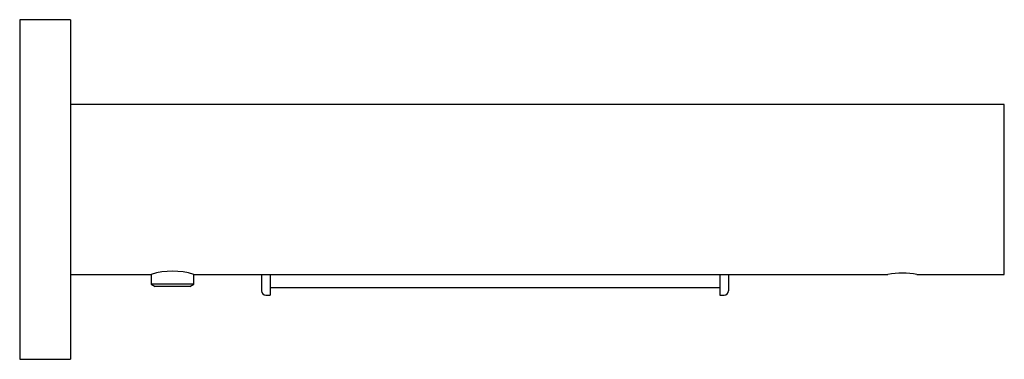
# Model space of a CAD drawing. Header units: millimetres. Extents: x 3730.791 to 3730.907, y 2032.388 to 2032.428.
import ezdxf

# ---------------------------------------------------------------- set-up
doc = ezdxf.new("R2010")
doc.units = ezdxf.units.MM
doc.layers.add('SANINDUSA', color=3, linetype='Continuous')

msp = doc.modelspace()

# ---------------------------------------------------------------- linework, layer by layer
at = {"layer": 'SANINDUSA'}
for p, q in [((3730.796863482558, 2032.427805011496), (3730.790863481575, 2032.427805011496)), ((3730.790863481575, 2032.427805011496), (3730.790863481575, 2032.38780501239)), ((3730.796863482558, 2032.427805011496), (3730.796863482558, 2032.38780501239)), ((3730.906863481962, 2032.417805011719), (3730.796863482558, 2032.417805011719)), ((3730.906863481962, 2032.397805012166), (3730.906863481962, 2032.417805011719)), ((3730.796863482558, 2032.397805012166), (3730.806363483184, 2032.397805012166)), ((3730.806363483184, 2032.397805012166), (3730.806363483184, 2032.396641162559)), ((3730.811363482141, 2032.396641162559), (3730.811363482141, 2032.397805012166)), ((3730.811363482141, 2032.397805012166), (3730.893152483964, 2032.397805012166)), ((3730.820363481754, 2032.397805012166), (3730.820363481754, 2032.395363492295)), ((3730.87336348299, 2032.397805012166), (3730.87336348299, 2032.395363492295)), ((3730.896574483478, 2032.397805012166), (3730.906863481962, 2032.397805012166)), ((3730.806363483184, 2032.396641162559), (3730.806808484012, 2032.396384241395)), ((3730.811363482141, 2032.396641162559), (3730.806363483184, 2032.396641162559)), ((3730.810918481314, 2032.396384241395), (3730.811363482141, 2032.396641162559)), ((3730.810918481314, 2032.396384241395), (3730.806808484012, 2032.396384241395)), ((3730.820363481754, 2032.396258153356), (3730.87336348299, 2032.396258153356)), ((3730.81986348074, 2032.395363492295), (3730.820363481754, 2032.395363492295)), ((3730.87336348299, 2032.395363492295), (3730.873863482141, 2032.395363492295)), ((3730.790863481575, 2032.38780501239), (3730.796863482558, 2032.38780501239))]:
    msp.add_line(p, q, dxfattribs=at)
for centre, radius, start, end in [((3730.808863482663, 2032.389716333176), 0.0084662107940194, 72.82498648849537, 107.1750135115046), ((3730.894863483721, 2032.387880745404), 0.01007067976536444, 80.2180455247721, 99.7819544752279), ((3730.819863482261, 2032.395863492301), 0.0005, 180, 270), ((3730.87386348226, 2032.395863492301), 0.0005, 270, 0)]:
    msp.add_arc(centre, radius, start, end, dxfattribs=at)
for points in [[(3730.819363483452, 2032.397805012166), (3730.819363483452, 2032.397530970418), (3730.819363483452, 2032.396748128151), (3730.819363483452, 2032.396047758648), (3730.819363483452, 2032.395924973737), (3730.819363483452, 2032.395863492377)], [(3730.874363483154, 2032.397805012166), (3730.874363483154, 2032.397530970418), (3730.874363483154, 2032.396748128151), (3730.874363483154, 2032.396047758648), (3730.874363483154, 2032.395924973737), (3730.874363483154, 2032.395863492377)]]:
    msp.add_open_spline(points, degree=3, knots=[0, 0, 0, 0, 0.2119231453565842, 0.6053909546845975, 1, 1, 1, 1], dxfattribs=at)

doc.saveas('drawing.dxf')
